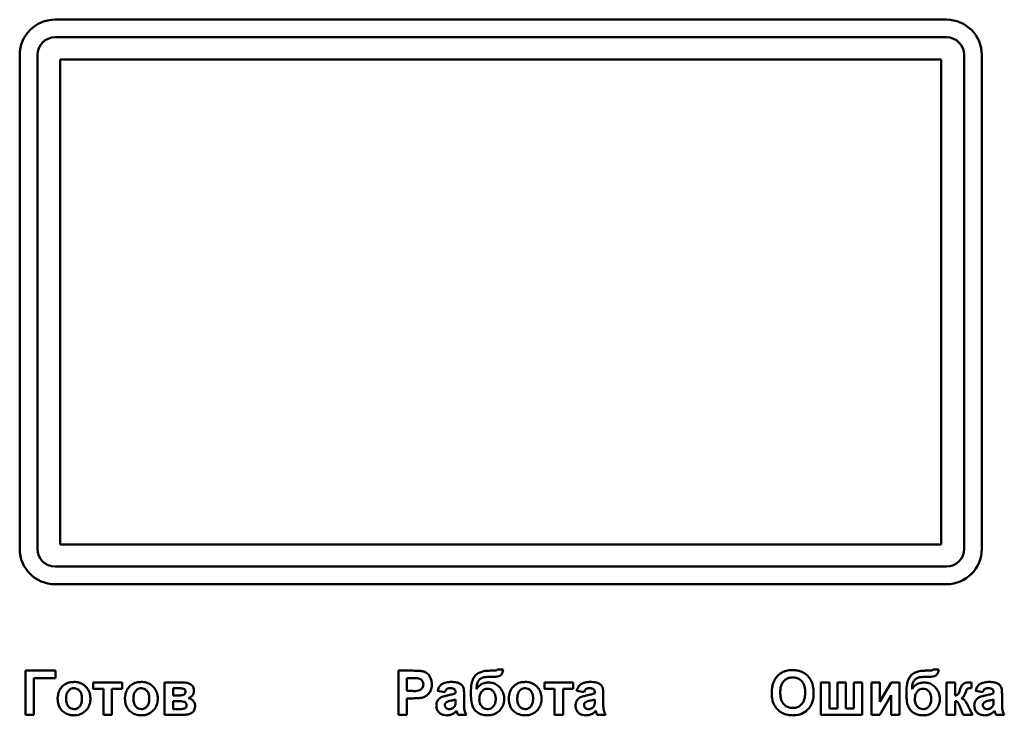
# Model space of a CAD drawing. Header units: millimetres. Extents: x 0 to 420, y 0 to 297.
# Tile 9 of 16: x 91 to 119, y 182 to 202. Entities that reach past the tile are written whole.
import ezdxf

# ---------------------------------------------------------------- set-up
doc = ezdxf.new("R2010")
doc.units = ezdxf.units.MM

msp = doc.modelspace()

# ---------------------------------------------------------------- linework, layer by layer
at = {"color": 7, "linetype": 'Continuous', "lineweight": 50}
for p, q in [((117.564, 201.942), (92.314, 201.942)), ((92.314, 201.442), (117.564, 201.442)), ((91.314, 200.942), (91.314, 186.942)), ((91.814, 186.942), (91.814, 200.942)), ((92.464, 200.817), (92.464, 187.067)), ((117.414, 200.817), (92.464, 200.817)), ((117.414, 187.067), (117.414, 200.817)), ((118.064, 200.942), (118.064, 186.942)), ((118.564, 186.942), (118.564, 200.942)), ((92.464, 187.067), (117.414, 187.067)), ((117.564, 186.442), (92.314, 186.442)), ((92.314, 185.942), (117.564, 185.942)), ((105.005, 183.524), (104.845, 183.524)), ((117.342, 183.524), (117.182, 183.524)), ((91.474, 183.492), (91.474, 182.242)), ((92.323, 183.492), (91.474, 183.492)), ((91.714, 183.283), (92.323, 183.283)), ((91.714, 182.242), (91.714, 183.283)), ((92.323, 183.283), (92.323, 183.492)), ((102.041, 183.492), (102.041, 182.242)), ((102.441, 183.492), (102.041, 183.492)), ((102.281, 182.915), (102.281, 183.283)), ((102.281, 183.283), (102.408, 183.283)), ((104.616, 183.315), (104.648, 183.315)), ((104.775, 183.492), (104.65, 183.492)), ((116.953, 183.315), (116.985, 183.315)), ((117.112, 183.492), (116.987, 183.492)), ((93.397, 183.155), (93.397, 182.979)), ((94.214, 183.155), (93.397, 183.155)), ((93.397, 182.979), (93.686, 182.979)), ((93.686, 182.979), (93.686, 182.242)), ((93.926, 182.242), (93.926, 182.979)), ((93.926, 182.979), (94.214, 182.979)), ((94.214, 182.979), (94.214, 183.155)), ((95.933, 183.155), (95.416, 183.155)), ((95.416, 183.155), (95.416, 182.242)), ((95.657, 182.786), (95.657, 182.995)), ((95.657, 182.995), (95.806, 182.995)), ((106.175, 183.155), (106.175, 182.979)), ((106.993, 183.155), (106.175, 183.155)), ((106.175, 182.979), (106.464, 182.979)), ((106.464, 182.979), (106.464, 182.242)), ((106.704, 182.979), (106.993, 182.979)), ((106.704, 182.242), (106.704, 182.979)), ((106.993, 182.979), (106.993, 183.155)), ((114.249, 183.155), (114.009, 183.155)), ((114.009, 183.155), (114.009, 182.242)), ((114.249, 182.418), (114.249, 183.155)), ((114.714, 183.155), (114.474, 183.155)), ((114.474, 183.155), (114.474, 182.418)), ((114.714, 182.418), (114.714, 183.155)), ((114.938, 183.155), (114.938, 182.418)), ((115.179, 183.155), (114.938, 183.155)), ((115.179, 182.242), (115.179, 183.155)), ((115.435, 183.155), (115.435, 182.242)), ((115.676, 183.155), (115.435, 183.155)), ((115.996, 183.155), (115.676, 182.604)), ((115.676, 182.604), (115.676, 183.155)), ((116.236, 183.155), (115.996, 183.155)), ((116.236, 182.242), (116.236, 183.155)), ((117.807, 183.155), (117.567, 183.155)), ((117.567, 183.155), (117.567, 182.242)), ((117.807, 182.786), (117.807, 183.155)), ((118.273, 182.995), (118.272, 183.151)), ((95.806, 182.786), (95.657, 182.786)), ((102.425, 182.915), (102.281, 182.915)), ((102.281, 182.706), (102.446, 182.706)), ((102.281, 182.242), (102.281, 182.706)), ((103.146, 182.915), (103.355, 182.883)), ((103.659, 182.873), (103.659, 182.85)), ((103.659, 182.674), (103.659, 182.629)), ((103.9, 182.54), (103.9, 182.821)), ((107.089, 182.915), (107.297, 182.883)), ((107.602, 182.873), (107.602, 182.85)), ((107.602, 182.674), (107.602, 182.629)), ((107.842, 182.54), (107.842, 182.821)), ((115.676, 182.242), (115.996, 182.793)), ((115.996, 182.793), (115.996, 182.242)), ((118.384, 182.915), (118.592, 182.883)), ((118.897, 182.873), (118.897, 182.85)), ((118.897, 182.674), (118.897, 182.629)), ((119.137, 182.54), (119.137, 182.821)), ((95.657, 182.402), (95.657, 182.626)), ((95.657, 182.626), (95.779, 182.626)), ((95.846, 182.402), (95.657, 182.402)), ((114.474, 182.418), (114.249, 182.418)), ((114.938, 182.418), (114.714, 182.418)), ((117.807, 182.242), (117.807, 182.626)), ((117.932, 182.502), (118.036, 182.242)), ((118.304, 182.242), (118.176, 182.489)), ((91.474, 182.242), (91.714, 182.242)), ((93.686, 182.242), (93.926, 182.242)), ((95.416, 182.242), (95.979, 182.242)), ((102.041, 182.242), (102.281, 182.242)), ((103.723, 182.242), (103.964, 182.242)), ((106.464, 182.242), (106.704, 182.242)), ((107.666, 182.242), (107.906, 182.242)), ((114.009, 182.242), (115.179, 182.242)), ((115.435, 182.242), (115.676, 182.242)), ((115.996, 182.242), (116.236, 182.242)), ((117.567, 182.242), (117.807, 182.242)), ((118.036, 182.242), (118.304, 182.242)), ((118.961, 182.242), (119.201, 182.242))]:
    msp.add_line(p, q, dxfattribs=at)
for centre, radius, start, end in [((92.314, 200.942), 1, 90, 180), ((117.564, 200.942), 1, 0, 90), ((92.314, 200.942), 0.5, 90, 180), ((117.564, 200.942), 0.5, 0, 90), ((92.314, 186.942), 1, 180, 270), ((92.314, 186.942), 0.5, 180, 270), ((117.564, 186.942), 1, 270, 0), ((117.564, 186.942), 0.5, 270, 0)]:
    msp.add_arc(centre, radius, start, end, dxfattribs=at)
for points, knots in [([(104.696, 183.314), (104.729, 183.315), (104.792, 183.316), (104.871, 183.328), (104.931, 183.35), (104.969, 183.391), (104.996, 183.451), (105.002, 183.498), (105.005, 183.524)], [0, 0, 0, 0, 0.232346, 0.439821, 0.553715, 0.669896, 0.820988, 1, 1, 1, 1]), ([(104.845, 183.524), (104.84, 183.517), (104.831, 183.504), (104.805, 183.493), (104.786, 183.492), (104.775, 183.492)], [0, 0, 0, 0, 0.291708, 0.588179, 1, 1, 1, 1]), ([(113.206, 183.508), (113.172, 183.506), (113.111, 183.504), (113.022, 183.488), (112.969, 183.468), (112.942, 183.458)], [0, 0, 0, 0, 0.371392, 0.682855, 1, 1, 1, 1]), ([(113.801, 182.865), (113.8, 182.898), (113.797, 182.999), (113.762, 183.159), (113.664, 183.325), (113.521, 183.442), (113.36, 183.5), (113.253, 183.505), (113.206, 183.508)], [0, 0, 0, 0, 0.101299, 0.305586, 0.491044, 0.676784, 0.856818, 1, 1, 1, 1]), ([(117.032, 183.314), (117.066, 183.315), (117.129, 183.316), (117.208, 183.328), (117.268, 183.35), (117.306, 183.391), (117.333, 183.451), (117.339, 183.498), (117.342, 183.524)], [0, 0, 0, 0, 0.232346, 0.439821, 0.553715, 0.669896, 0.820988, 1, 1, 1, 1]), ([(117.182, 183.524), (117.177, 183.517), (117.168, 183.504), (117.142, 183.493), (117.123, 183.492), (117.112, 183.492)], [0, 0, 0, 0, 0.291708, 0.588179, 1, 1, 1, 1]), ([(102.408, 183.283), (102.425, 183.283), (102.458, 183.283), (102.522, 183.282), (102.568, 183.277), (102.598, 183.274)], [0, 0, 0, 0, 0.263002, 0.52604, 1, 1, 1, 1]), ([(102.737, 183.472), (102.704, 183.478), (102.638, 183.488), (102.539, 183.491), (102.473, 183.491), (102.441, 183.492)], [0, 0, 0, 0, 0.33792, 0.66872, 1, 1, 1, 1]), ([(102.598, 183.274), (102.621, 183.268), (102.666, 183.255), (102.717, 183.208), (102.743, 183.152), (102.745, 183.116), (102.746, 183.1)], [0, 0, 0, 0, 0.28064, 0.564382, 0.806921, 1, 1, 1, 1]), ([(102.986, 183.104), (102.985, 183.137), (102.981, 183.212), (102.941, 183.323), (102.863, 183.413), (102.788, 183.458), (102.745, 183.47), (102.737, 183.472)], [0, 0, 0, 0, 0.209511, 0.469071, 0.720116, 0.946558, 1, 1, 1, 1]), ([(104.65, 183.492), (104.617, 183.491), (104.516, 183.488), (104.375, 183.462), (104.243, 183.387), (104.155, 183.273), (104.1, 183.099), (104.095, 182.961), (104.092, 182.881)], [0, 0, 0, 0, 0.104024, 0.313787, 0.441069, 0.569088, 0.751395, 1, 1, 1, 1]), ([(104.252, 182.969), (104.254, 183.002), (104.256, 183.069), (104.277, 183.162), (104.326, 183.235), (104.398, 183.288), (104.499, 183.312), (104.575, 183.314), (104.616, 183.315)], [0, 0, 0, 0, 0.170833, 0.342689, 0.477544, 0.612291, 0.788474, 1, 1, 1, 1]), ([(104.648, 183.315), (104.652, 183.315), (104.66, 183.315), (104.676, 183.315), (104.688, 183.315), (104.696, 183.314)], [0, 0, 0, 0, 0.250004, 0.500009, 1, 1, 1, 1]), ([(112.942, 183.458), (112.913, 183.443), (112.831, 183.401), (112.736, 183.302), (112.69, 183.213), (112.67, 183.177)], [0, 0, 0, 0, 0.251318, 0.689493, 1, 1, 1, 1]), ([(112.855, 182.867), (112.856, 182.901), (112.858, 182.985), (112.888, 183.104), (112.959, 183.208), (113.049, 183.272), (113.137, 183.297), (113.191, 183.299), (113.209, 183.299)], [0, 0, 0, 0, 0.158617, 0.400864, 0.573059, 0.745486, 0.912985, 1, 1, 1, 1]), ([(113.209, 183.299), (113.242, 183.297), (113.31, 183.293), (113.406, 183.251), (113.484, 183.179), (113.543, 183.063), (113.559, 182.956), (113.56, 182.885), (113.56, 182.871)], [0, 0, 0, 0, 0.160292, 0.321922, 0.490761, 0.657569, 0.933883, 1, 1, 1, 1]), ([(116.987, 183.492), (116.953, 183.491), (116.853, 183.488), (116.711, 183.462), (116.579, 183.387), (116.492, 183.273), (116.437, 183.099), (116.432, 182.961), (116.429, 182.881)], [0, 0, 0, 0, 0.104024, 0.313787, 0.441069, 0.569088, 0.751395, 1, 1, 1, 1]), ([(116.589, 182.969), (116.59, 183.002), (116.593, 183.069), (116.614, 183.162), (116.663, 183.235), (116.735, 183.288), (116.836, 183.312), (116.912, 183.314), (116.953, 183.315)], [0, 0, 0, 0, 0.170833, 0.342689, 0.477544, 0.612291, 0.788474, 1, 1, 1, 1]), ([(116.985, 183.315), (116.989, 183.315), (116.997, 183.315), (117.012, 183.315), (117.024, 183.315), (117.032, 183.314)], [0, 0, 0, 0, 0.250004, 0.500009, 1, 1, 1, 1]), ([(92.852, 183.171), (92.818, 183.169), (92.732, 183.165), (92.598, 183.116), (92.482, 183.014), (92.406, 182.874), (92.394, 182.77), (92.388, 182.711)], [0, 0, 0, 0, 0.137718, 0.355391, 0.573064, 0.757844, 1, 1, 1, 1]), ([(92.628, 182.698), (92.629, 182.732), (92.632, 182.799), (92.665, 182.889), (92.722, 182.953), (92.786, 182.99), (92.832, 182.993), (92.853, 182.995)], [0, 0, 0, 0, 0.241133, 0.484628, 0.668592, 0.85335, 1, 1, 1, 1]), ([(93.317, 182.701), (93.315, 182.734), (93.311, 182.819), (93.264, 182.949), (93.165, 183.069), (93.034, 183.148), (92.923, 183.17), (92.864, 183.171), (92.852, 183.171)], [0, 0, 0, 0, 0.135663, 0.343038, 0.548582, 0.75807, 0.951088, 1, 1, 1, 1]), ([(92.853, 182.995), (92.881, 182.992), (92.937, 182.986), (93.002, 182.936), (93.051, 182.866), (93.074, 182.785), (93.076, 182.726), (93.077, 182.7)], [0, 0, 0, 0, 0.1997136, 0.401263, 0.571167, 0.8134213, 1, 1, 1, 1]), ([(94.759, 183.171), (94.725, 183.169), (94.639, 183.165), (94.505, 183.116), (94.389, 183.014), (94.313, 182.874), (94.301, 182.77), (94.295, 182.711)], [0, 0, 0, 0, 0.137718, 0.355391, 0.573064, 0.757844, 1, 1, 1, 1]), ([(94.535, 182.698), (94.536, 182.732), (94.539, 182.799), (94.572, 182.889), (94.629, 182.953), (94.693, 182.99), (94.739, 182.993), (94.76, 182.995)], [0, 0, 0, 0, 0.241133, 0.484628, 0.668592, 0.85335, 1, 1, 1, 1]), ([(95.224, 182.701), (95.223, 182.734), (95.219, 182.819), (95.171, 182.949), (95.073, 183.069), (94.941, 183.148), (94.83, 183.17), (94.771, 183.171), (94.759, 183.171)], [0, 0, 0, 0, 0.135663, 0.343038, 0.548582, 0.75807, 0.951088, 1, 1, 1, 1]), ([(94.76, 182.995), (94.788, 182.992), (94.844, 182.986), (94.909, 182.936), (94.958, 182.866), (94.981, 182.785), (94.983, 182.726), (94.984, 182.7)], [0, 0, 0, 0, 0.199714, 0.401263, 0.571167, 0.813421, 1, 1, 1, 1]), ([(95.806, 182.995), (95.839, 182.994), (95.887, 182.993), (95.945, 182.981), (95.977, 182.967), (95.997, 182.946), (96.008, 182.922), (96.009, 182.904), (96.009, 182.896)], [0, 0, 0, 0, 0.39324, 0.559078, 0.696821, 0.797454, 0.898342, 1, 1, 1, 1]), ([(96.25, 182.919), (96.247, 182.953), (96.243, 183.009), (96.2, 183.075), (96.141, 183.12), (96.049, 183.15), (95.975, 183.153), (95.933, 183.155)], [0, 0, 0, 0, 0.2256636, 0.3665593, 0.5074882, 0.7173232, 1, 1, 1, 1]), ([(102.746, 183.1), (102.743, 183.076), (102.739, 183.034), (102.707, 182.982), (102.663, 182.945), (102.569, 182.912), (102.487, 182.913), (102.425, 182.915)], [0, 0, 0, 0, 0.167225, 0.297556, 0.427975, 0.564411, 1, 1, 1, 1]), ([(102.707, 182.724), (102.74, 182.735), (102.804, 182.756), (102.891, 182.822), (102.957, 182.918), (102.984, 183.02), (102.986, 183.082), (102.986, 183.104)], [0, 0, 0, 0, 0.197698, 0.395619, 0.635391, 0.870206, 1, 1, 1, 1]), ([(103.529, 183.171), (103.495, 183.17), (103.414, 183.167), (103.302, 183.138), (103.211, 183.061), (103.167, 182.984), (103.151, 182.931), (103.146, 182.915)], [0, 0, 0, 0, 0.199112, 0.484676, 0.670105, 0.89787, 1, 1, 1, 1]), ([(103.355, 182.883), (103.362, 182.902), (103.374, 182.934), (103.406, 182.97), (103.449, 182.992), (103.483, 182.994), (103.505, 182.995)], [0, 0, 0, 0, 0.305481, 0.497369, 0.690436, 1, 1, 1, 1]), ([(103.505, 182.995), (103.539, 182.994), (103.583, 182.993), (103.629, 182.967), (103.647, 182.943), (103.658, 182.91), (103.659, 182.886), (103.659, 182.873)], [0, 0, 0, 0, 0.440912, 0.55994, 0.679608, 0.835696, 1, 1, 1, 1]), ([(103.9, 182.821), (103.899, 182.854), (103.897, 182.921), (103.886, 183.012), (103.839, 183.085), (103.772, 183.132), (103.666, 183.168), (103.583, 183.17), (103.529, 183.171)], [0, 0, 0, 0, 0.166246, 0.33334, 0.447204, 0.586985, 0.732154, 1, 1, 1, 1]), ([(104.599, 183.155), (104.566, 183.153), (104.489, 183.15), (104.376, 183.108), (104.295, 183.037), (104.262, 182.985), (104.252, 182.969)], [0, 0, 0, 0, 0.242715, 0.554839, 0.860812, 1, 1, 1, 1]), ([(104.332, 182.691), (104.334, 182.724), (104.338, 182.792), (104.38, 182.885), (104.444, 182.947), (104.51, 182.975), (104.548, 182.978), (104.564, 182.979)], [0, 0, 0, 0, 0.2446409, 0.4916566, 0.7209487, 0.8855354, 1, 1, 1, 1]), ([(104.564, 182.979), (104.591, 182.976), (104.647, 182.97), (104.719, 182.918), (104.774, 182.84), (104.795, 182.758), (104.797, 182.706), (104.797, 182.69)], [0, 0, 0, 0, 0.199338, 0.400664, 0.61964, 0.881803, 1, 1, 1, 1]), ([(105.037, 182.692), (105.036, 182.725), (105.031, 182.809), (104.979, 182.937), (104.885, 183.051), (104.765, 183.131), (104.665, 183.153), (104.61, 183.155), (104.599, 183.155)], [0, 0, 0, 0, 0.1423, 0.354009, 0.573292, 0.764241, 0.955763, 1, 1, 1, 1]), ([(105.63, 183.171), (105.596, 183.169), (105.51, 183.165), (105.376, 183.116), (105.26, 183.014), (105.184, 182.874), (105.172, 182.77), (105.166, 182.711)], [0, 0, 0, 0, 0.1377182, 0.3553914, 0.5730641, 0.7578444, 1, 1, 1, 1]), ([(105.406, 182.698), (105.407, 182.732), (105.41, 182.799), (105.443, 182.889), (105.5, 182.953), (105.564, 182.99), (105.61, 182.993), (105.631, 182.995)], [0, 0, 0, 0, 0.241133, 0.484628, 0.668592, 0.85335, 1, 1, 1, 1]), ([(106.095, 182.701), (106.094, 182.734), (106.09, 182.819), (106.042, 182.949), (105.944, 183.069), (105.812, 183.148), (105.701, 183.17), (105.642, 183.171), (105.63, 183.171)], [0, 0, 0, 0, 0.135663, 0.343038, 0.548582, 0.75807, 0.951088, 1, 1, 1, 1]), ([(105.631, 182.995), (105.659, 182.992), (105.715, 182.986), (105.78, 182.936), (105.829, 182.866), (105.852, 182.785), (105.854, 182.726), (105.855, 182.7)], [0, 0, 0, 0, 0.1997136, 0.401263, 0.571167, 0.8134213, 1, 1, 1, 1]), ([(107.471, 183.171), (107.438, 183.17), (107.357, 183.167), (107.244, 183.138), (107.153, 183.061), (107.11, 182.984), (107.094, 182.931), (107.089, 182.915)], [0, 0, 0, 0, 0.199112, 0.484676, 0.670105, 0.89787, 1, 1, 1, 1]), ([(107.297, 182.883), (107.305, 182.902), (107.317, 182.934), (107.348, 182.97), (107.391, 182.992), (107.426, 182.994), (107.447, 182.995)], [0, 0, 0, 0, 0.305481, 0.497369, 0.690436, 1, 1, 1, 1]), ([(107.447, 182.995), (107.481, 182.994), (107.525, 182.993), (107.571, 182.967), (107.59, 182.943), (107.6, 182.91), (107.601, 182.886), (107.602, 182.873)], [0, 0, 0, 0, 0.440912, 0.55994, 0.679608, 0.835696, 1, 1, 1, 1]), ([(107.842, 182.821), (107.841, 182.854), (107.84, 182.921), (107.828, 183.012), (107.781, 183.085), (107.715, 183.132), (107.608, 183.168), (107.525, 183.17), (107.471, 183.171)], [0, 0, 0, 0, 0.166246, 0.33334, 0.447204, 0.586985, 0.732154, 1, 1, 1, 1]), ([(112.67, 183.177), (112.659, 183.145), (112.634, 183.079), (112.618, 182.971), (112.616, 182.897), (112.615, 182.859)], [0, 0, 0, 0, 0.3086966, 0.6516314, 1, 1, 1, 1]), ([(116.936, 183.155), (116.903, 183.153), (116.826, 183.15), (116.712, 183.108), (116.632, 183.037), (116.599, 182.985), (116.589, 182.969)], [0, 0, 0, 0, 0.242715, 0.554839, 0.860812, 1, 1, 1, 1]), ([(116.669, 182.691), (116.671, 182.724), (116.675, 182.792), (116.717, 182.885), (116.781, 182.947), (116.846, 182.975), (116.885, 182.978), (116.9, 182.979)], [0, 0, 0, 0, 0.244641, 0.491657, 0.720949, 0.885535, 1, 1, 1, 1]), ([(116.9, 182.979), (116.928, 182.976), (116.984, 182.97), (117.056, 182.918), (117.111, 182.84), (117.132, 182.758), (117.133, 182.706), (117.134, 182.69)], [0, 0, 0, 0, 0.199338, 0.400664, 0.61964, 0.881803, 1, 1, 1, 1]), ([(117.374, 182.692), (117.372, 182.725), (117.368, 182.809), (117.315, 182.937), (117.222, 183.051), (117.102, 183.131), (117.002, 183.153), (116.946, 183.155), (116.936, 183.155)], [0, 0, 0, 0, 0.1423, 0.354009, 0.573292, 0.764241, 0.955763, 1, 1, 1, 1]), ([(117.946, 182.95), (117.934, 182.919), (117.918, 182.874), (117.892, 182.822), (117.861, 182.799), (117.832, 182.79), (117.813, 182.787), (117.807, 182.786)], [0, 0, 0, 0, 0.432635, 0.616007, 0.747523, 0.923299, 1, 1, 1, 1]), ([(118.043, 183.118), (118.03, 183.107), (118.005, 183.083), (117.973, 183.025), (117.956, 182.979), (117.946, 182.95)], [0, 0, 0, 0, 0.2569865, 0.5281816, 1, 1, 1, 1]), ([(118.181, 183.155), (118.164, 183.154), (118.134, 183.153), (118.086, 183.143), (118.059, 183.127), (118.043, 183.118)], [0, 0, 0, 0, 0.345727, 0.621036, 1, 1, 1, 1]), ([(118.1, 182.865), (118.105, 182.881), (118.115, 182.908), (118.131, 182.945), (118.144, 182.967), (118.154, 182.975), (118.155, 182.977)], [0, 0, 0, 0, 0.396996, 0.692239, 0.950594, 1, 1, 1, 1]), ([(118.155, 182.977), (118.163, 182.98), (118.185, 182.991), (118.225, 182.994), (118.257, 182.994), (118.273, 182.995)], [0, 0, 0, 0, 0.210676, 0.601608, 1, 1, 1, 1]), ([(118.272, 183.151), (118.263, 183.151), (118.247, 183.152), (118.216, 183.154), (118.194, 183.155), (118.181, 183.155)], [0, 0, 0, 0, 0.273959, 0.547919, 1, 1, 1, 1]), ([(118.766, 183.171), (118.733, 183.17), (118.652, 183.167), (118.539, 183.138), (118.448, 183.061), (118.405, 182.984), (118.389, 182.931), (118.384, 182.915)], [0, 0, 0, 0, 0.199112, 0.484676, 0.670105, 0.89787, 1, 1, 1, 1]), ([(118.592, 182.883), (118.6, 182.902), (118.612, 182.934), (118.643, 182.97), (118.686, 182.992), (118.721, 182.994), (118.742, 182.995)], [0, 0, 0, 0, 0.305481, 0.497369, 0.690436, 1, 1, 1, 1]), ([(118.742, 182.995), (118.776, 182.994), (118.82, 182.993), (118.866, 182.967), (118.885, 182.943), (118.895, 182.91), (118.896, 182.886), (118.897, 182.873)], [0, 0, 0, 0, 0.440912, 0.55994, 0.679608, 0.835696, 1, 1, 1, 1]), ([(119.137, 182.821), (119.136, 182.854), (119.135, 182.921), (119.123, 183.012), (119.076, 183.085), (119.01, 183.132), (118.904, 183.168), (118.82, 183.17), (118.766, 183.171)], [0, 0, 0, 0, 0.166246, 0.33334, 0.447204, 0.586985, 0.732154, 1, 1, 1, 1]), ([(92.388, 182.711), (92.389, 182.678), (92.392, 182.585), (92.432, 182.451), (92.524, 182.335), (92.649, 182.259), (92.764, 182.228), (92.838, 182.226), (92.853, 182.225)], [0, 0, 0, 0, 0.132278, 0.369199, 0.538292, 0.707501, 0.939211, 1, 1, 1, 1]), ([(92.853, 182.402), (92.825, 182.405), (92.769, 182.411), (92.704, 182.46), (92.654, 182.53), (92.631, 182.613), (92.629, 182.673), (92.628, 182.698)], [0, 0, 0, 0, 0.1976124, 0.3972447, 0.5666137, 0.8160317, 1, 1, 1, 1]), ([(92.853, 182.225), (92.887, 182.227), (92.97, 182.231), (93.097, 182.28), (93.214, 182.379), (93.293, 182.511), (93.316, 182.625), (93.317, 182.688), (93.317, 182.701)], [0, 0, 0, 0, 0.135378, 0.336455, 0.538943, 0.745329, 0.947179, 1, 1, 1, 1]), ([(93.077, 182.7), (93.075, 182.667), (93.073, 182.599), (93.041, 182.51), (92.985, 182.444), (92.92, 182.407), (92.874, 182.403), (92.853, 182.402)], [0, 0, 0, 0, 0.240516, 0.483531, 0.66681, 0.850952, 1, 1, 1, 1]), ([(94.295, 182.711), (94.296, 182.678), (94.299, 182.585), (94.339, 182.451), (94.431, 182.335), (94.556, 182.259), (94.671, 182.228), (94.745, 182.226), (94.76, 182.225)], [0, 0, 0, 0, 0.132278, 0.369199, 0.538292, 0.707501, 0.939211, 1, 1, 1, 1]), ([(94.76, 182.402), (94.732, 182.405), (94.676, 182.411), (94.611, 182.46), (94.561, 182.53), (94.538, 182.613), (94.536, 182.673), (94.535, 182.698)], [0, 0, 0, 0, 0.197612, 0.397245, 0.566614, 0.816032, 1, 1, 1, 1]), ([(94.76, 182.225), (94.794, 182.227), (94.877, 182.231), (95.004, 182.28), (95.121, 182.379), (95.2, 182.511), (95.223, 182.625), (95.224, 182.688), (95.224, 182.701)], [0, 0, 0, 0, 0.135378, 0.3364549, 0.5389429, 0.7453294, 0.9471787, 1, 1, 1, 1]), ([(94.984, 182.7), (94.982, 182.667), (94.98, 182.599), (94.948, 182.51), (94.892, 182.444), (94.827, 182.407), (94.781, 182.403), (94.76, 182.402)], [0, 0, 0, 0, 0.240516, 0.483531, 0.66681, 0.850952, 1, 1, 1, 1]), ([(96.009, 182.896), (96.008, 182.884), (96.007, 182.862), (95.991, 182.834), (95.964, 182.812), (95.903, 182.789), (95.847, 182.787), (95.806, 182.786)], [0, 0, 0, 0, 0.14005, 0.249383, 0.358655, 0.529628, 1, 1, 1, 1]), ([(96.097, 182.712), (96.124, 182.724), (96.175, 182.746), (96.226, 182.809), (96.248, 182.869), (96.249, 182.906), (96.25, 182.919)], [0, 0, 0, 0, 0.322025, 0.590196, 0.859352, 1, 1, 1, 1]), ([(96.282, 182.484), (96.278, 182.516), (96.271, 182.574), (96.224, 182.646), (96.165, 182.691), (96.119, 182.706), (96.097, 182.712)], [0, 0, 0, 0, 0.305046, 0.544674, 0.785478, 1, 1, 1, 1]), ([(102.446, 182.706), (102.479, 182.707), (102.539, 182.707), (102.627, 182.712), (102.681, 182.72), (102.707, 182.724)], [0, 0, 0, 0, 0.380489, 0.689463, 1, 1, 1, 1]), ([(103.434, 182.79), (103.401, 182.783), (103.331, 182.767), (103.236, 182.733), (103.165, 182.67), (103.126, 182.597), (103.116, 182.537), (103.115, 182.504), (103.114, 182.499)], [0, 0, 0, 0, 0.209674, 0.45611, 0.62433, 0.792297, 0.968452, 1, 1, 1, 1]), ([(103.399, 182.6), (103.418, 182.608), (103.46, 182.627), (103.55, 182.644), (103.616, 182.662), (103.659, 182.674)], [0, 0, 0, 0, 0.234051, 0.508172, 1, 1, 1, 1]), ([(103.659, 182.85), (103.628, 182.84), (103.575, 182.821), (103.499, 182.804), (103.456, 182.795), (103.434, 182.79)], [0, 0, 0, 0, 0.429681, 0.71467, 1, 1, 1, 1]), ([(104.092, 182.881), (104.092, 182.847), (104.094, 182.74), (104.104, 182.586), (104.158, 182.425), (104.25, 182.32), (104.371, 182.252), (104.477, 182.227), (104.541, 182.226), (104.558, 182.225)], [0, 0, 0, 0, 0.108438, 0.349197, 0.500393, 0.652655, 0.789788, 0.946106, 1, 1, 1, 1]), ([(104.561, 182.402), (104.533, 182.405), (104.478, 182.411), (104.412, 182.459), (104.364, 182.524), (104.336, 182.602), (104.334, 182.661), (104.332, 182.691)], [0, 0, 0, 0, 0.199565, 0.400322, 0.576132, 0.780174, 1, 1, 1, 1]), ([(104.558, 182.225), (104.591, 182.227), (104.678, 182.231), (104.811, 182.277), (104.931, 182.38), (105.014, 182.512), (105.036, 182.624), (105.037, 182.684), (105.037, 182.692)], [0, 0, 0, 0, 0.1343778, 0.3494962, 0.553521, 0.7581713, 0.9671766, 1, 1, 1, 1]), ([(104.797, 182.69), (104.795, 182.656), (104.791, 182.588), (104.751, 182.501), (104.693, 182.44), (104.628, 182.407), (104.583, 182.403), (104.561, 182.402)], [0, 0, 0, 0, 0.242101, 0.486689, 0.67857, 0.840063, 1, 1, 1, 1]), ([(105.166, 182.711), (105.167, 182.678), (105.17, 182.585), (105.211, 182.451), (105.302, 182.335), (105.427, 182.259), (105.542, 182.228), (105.616, 182.226), (105.631, 182.225)], [0, 0, 0, 0, 0.132278, 0.369199, 0.538292, 0.707501, 0.939211, 1, 1, 1, 1]), ([(105.631, 182.402), (105.603, 182.405), (105.548, 182.411), (105.482, 182.46), (105.432, 182.53), (105.409, 182.613), (105.407, 182.673), (105.406, 182.698)], [0, 0, 0, 0, 0.197612, 0.397245, 0.566614, 0.816032, 1, 1, 1, 1]), ([(105.631, 182.225), (105.665, 182.227), (105.748, 182.231), (105.875, 182.28), (105.992, 182.379), (106.071, 182.511), (106.094, 182.625), (106.095, 182.688), (106.095, 182.701)], [0, 0, 0, 0, 0.135378, 0.336455, 0.538943, 0.745329, 0.947179, 1, 1, 1, 1]), ([(105.855, 182.7), (105.853, 182.667), (105.851, 182.599), (105.819, 182.51), (105.763, 182.444), (105.698, 182.407), (105.652, 182.403), (105.631, 182.402)], [0, 0, 0, 0, 0.2405158, 0.4835313, 0.6668104, 0.8509523, 1, 1, 1, 1]), ([(107.376, 182.79), (107.344, 182.783), (107.273, 182.767), (107.178, 182.733), (107.107, 182.67), (107.068, 182.597), (107.058, 182.537), (107.057, 182.504), (107.057, 182.499)], [0, 0, 0, 0, 0.209674, 0.45611, 0.62433, 0.792297, 0.968452, 1, 1, 1, 1]), ([(107.341, 182.6), (107.361, 182.608), (107.403, 182.627), (107.492, 182.644), (107.559, 182.662), (107.602, 182.674)], [0, 0, 0, 0, 0.234051, 0.508172, 1, 1, 1, 1]), ([(107.602, 182.85), (107.57, 182.84), (107.517, 182.821), (107.441, 182.804), (107.398, 182.795), (107.376, 182.79)], [0, 0, 0, 0, 0.429681, 0.71467, 1, 1, 1, 1]), ([(112.615, 182.859), (112.616, 182.826), (112.618, 182.725), (112.655, 182.566), (112.754, 182.402), (112.897, 182.288), (113.057, 182.232), (113.162, 182.228), (113.209, 182.225)], [0, 0, 0, 0, 0.102074, 0.307977, 0.492555, 0.677222, 0.856714, 1, 1, 1, 1]), ([(113.209, 182.434), (113.175, 182.436), (113.108, 182.441), (113.012, 182.486), (112.932, 182.561), (112.869, 182.684), (112.856, 182.792), (112.855, 182.86), (112.855, 182.867)], [0, 0, 0, 0, 0.15971, 0.320429, 0.491074, 0.67705, 0.96629, 1, 1, 1, 1]), ([(113.56, 182.871), (113.559, 182.837), (113.556, 182.744), (113.521, 182.613), (113.435, 182.508), (113.34, 182.45), (113.26, 182.435), (113.217, 182.434), (113.209, 182.434)], [0, 0, 0, 0, 0.15859, 0.447239, 0.620381, 0.793575, 0.961295, 1, 1, 1, 1]), ([(113.209, 182.225), (113.243, 182.227), (113.344, 182.23), (113.506, 182.279), (113.66, 182.401), (113.767, 182.578), (113.798, 182.74), (113.8, 182.842), (113.801, 182.865)], [0, 0, 0, 0, 0.101986, 0.308793, 0.506227, 0.687491, 0.931082, 1, 1, 1, 1]), ([(116.429, 182.881), (116.429, 182.847), (116.43, 182.74), (116.441, 182.586), (116.495, 182.425), (116.587, 182.32), (116.707, 182.252), (116.813, 182.227), (116.878, 182.226), (116.894, 182.225)], [0, 0, 0, 0, 0.1084378, 0.3491966, 0.5003929, 0.652655, 0.7897876, 0.9461055, 1, 1, 1, 1]), ([(116.898, 182.402), (116.87, 182.405), (116.815, 182.411), (116.749, 182.459), (116.701, 182.524), (116.673, 182.602), (116.67, 182.661), (116.669, 182.691)], [0, 0, 0, 0, 0.199565, 0.400322, 0.576132, 0.780174, 1, 1, 1, 1]), ([(116.894, 182.225), (116.928, 182.227), (117.015, 182.231), (117.148, 182.277), (117.268, 182.38), (117.351, 182.512), (117.373, 182.624), (117.374, 182.684), (117.374, 182.692)], [0, 0, 0, 0, 0.134378, 0.349496, 0.553521, 0.758171, 0.967177, 1, 1, 1, 1]), ([(117.134, 182.69), (117.132, 182.656), (117.128, 182.588), (117.088, 182.501), (117.03, 182.44), (116.965, 182.407), (116.92, 182.403), (116.898, 182.402)], [0, 0, 0, 0, 0.242101, 0.486689, 0.67857, 0.840063, 1, 1, 1, 1]), ([(117.984, 182.71), (117.999, 182.718), (118.034, 182.737), (118.074, 182.793), (118.091, 182.84), (118.1, 182.865)], [0, 0, 0, 0, 0.25365, 0.595085, 1, 1, 1, 1]), ([(118.167, 182.507), (118.152, 182.537), (118.123, 182.597), (118.064, 182.674), (118.008, 182.699), (117.984, 182.71)], [0, 0, 0, 0, 0.356084, 0.714869, 1, 1, 1, 1]), ([(118.671, 182.79), (118.639, 182.783), (118.568, 182.767), (118.473, 182.733), (118.403, 182.67), (118.363, 182.597), (118.353, 182.537), (118.352, 182.504), (118.352, 182.499)], [0, 0, 0, 0, 0.2096737, 0.4561099, 0.6243303, 0.7922966, 0.9684519, 1, 1, 1, 1]), ([(118.636, 182.6), (118.656, 182.608), (118.698, 182.627), (118.787, 182.644), (118.854, 182.662), (118.897, 182.674)], [0, 0, 0, 0, 0.234051, 0.508172, 1, 1, 1, 1]), ([(118.897, 182.85), (118.865, 182.84), (118.812, 182.821), (118.737, 182.804), (118.693, 182.795), (118.671, 182.79)], [0, 0, 0, 0, 0.429681, 0.71467, 1, 1, 1, 1]), ([(95.779, 182.626), (95.813, 182.626), (95.875, 182.624), (95.949, 182.616), (95.998, 182.598), (96.024, 182.577), (96.039, 182.546), (96.041, 182.524), (96.041, 182.512)], [0, 0, 0, 0, 0.311207, 0.583911, 0.68923, 0.795843, 0.891598, 1, 1, 1, 1]), ([(96.041, 182.512), (96.041, 182.499), (96.039, 182.477), (96.024, 182.448), (96, 182.426), (95.939, 182.404), (95.885, 182.403), (95.846, 182.402)], [0, 0, 0, 0, 0.153404, 0.26067, 0.367826, 0.534662, 1, 1, 1, 1]), ([(95.979, 182.242), (96.013, 182.243), (96.08, 182.246), (96.17, 182.277), (96.235, 182.333), (96.273, 182.399), (96.281, 182.453), (96.282, 182.48), (96.282, 182.484)], [0, 0, 0, 0, 0.229637, 0.461568, 0.636531, 0.811819, 0.973329, 1, 1, 1, 1]), ([(103.114, 182.499), (103.117, 182.465), (103.123, 182.402), (103.171, 182.322), (103.237, 182.264), (103.322, 182.23), (103.382, 182.227), (103.413, 182.225)], [0, 0, 0, 0, 0.222319, 0.411804, 0.601009, 0.795937, 1, 1, 1, 1]), ([(103.355, 182.519), (103.356, 182.531), (103.358, 182.555), (103.377, 182.582), (103.393, 182.595), (103.399, 182.6)], [0, 0, 0, 0, 0.370992, 0.746266, 1, 1, 1, 1]), ([(103.48, 182.402), (103.463, 182.403), (103.433, 182.406), (103.395, 182.429), (103.369, 182.459), (103.356, 182.491), (103.355, 182.511), (103.355, 182.519)], [0, 0, 0, 0, 0.263878, 0.473917, 0.683179, 0.866416, 1, 1, 1, 1]), ([(103.597, 182.442), (103.585, 182.435), (103.564, 182.421), (103.525, 182.405), (103.497, 182.403), (103.48, 182.402)], [0, 0, 0, 0, 0.335472, 0.604358, 1, 1, 1, 1]), ([(103.651, 182.518), (103.648, 182.51), (103.642, 182.495), (103.626, 182.468), (103.608, 182.452), (103.597, 182.442)], [0, 0, 0, 0, 0.266084, 0.514485, 1, 1, 1, 1]), ([(103.659, 182.629), (103.659, 182.612), (103.659, 182.585), (103.657, 182.548), (103.653, 182.528), (103.651, 182.518)], [0, 0, 0, 0, 0.447478, 0.722712, 1, 1, 1, 1]), ([(103.964, 182.242), (103.948, 182.271), (103.92, 182.326), (103.9, 182.428), (103.9, 182.498), (103.9, 182.54)], [0, 0, 0, 0, 0.323762, 0.59123, 1, 1, 1, 1]), ([(107.057, 182.499), (107.06, 182.465), (107.065, 182.402), (107.113, 182.322), (107.179, 182.264), (107.264, 182.23), (107.325, 182.227), (107.356, 182.225)], [0, 0, 0, 0, 0.222319, 0.411804, 0.601009, 0.795937, 1, 1, 1, 1]), ([(107.297, 182.519), (107.298, 182.531), (107.301, 182.555), (107.319, 182.582), (107.335, 182.595), (107.341, 182.6)], [0, 0, 0, 0, 0.370992, 0.746266, 1, 1, 1, 1]), ([(107.423, 182.402), (107.406, 182.403), (107.375, 182.406), (107.337, 182.429), (107.312, 182.459), (107.299, 182.491), (107.298, 182.511), (107.297, 182.519)], [0, 0, 0, 0, 0.263878, 0.473917, 0.683179, 0.866416, 1, 1, 1, 1]), ([(107.539, 182.442), (107.527, 182.435), (107.506, 182.421), (107.467, 182.405), (107.439, 182.403), (107.423, 182.402)], [0, 0, 0, 0, 0.335472, 0.604358, 1, 1, 1, 1]), ([(107.593, 182.518), (107.59, 182.51), (107.585, 182.495), (107.568, 182.468), (107.55, 182.452), (107.539, 182.442)], [0, 0, 0, 0, 0.266084, 0.514485, 1, 1, 1, 1]), ([(107.602, 182.629), (107.601, 182.612), (107.601, 182.585), (107.599, 182.548), (107.595, 182.528), (107.593, 182.518)], [0, 0, 0, 0, 0.4474782, 0.7227117, 1, 1, 1, 1]), ([(107.906, 182.242), (107.89, 182.271), (107.862, 182.326), (107.843, 182.428), (107.842, 182.498), (107.842, 182.54)], [0, 0, 0, 0, 0.323762, 0.59123, 1, 1, 1, 1]), ([(117.807, 182.626), (117.824, 182.625), (117.851, 182.623), (117.889, 182.595), (117.91, 182.552), (117.925, 182.518), (117.932, 182.502)], [0, 0, 0, 0, 0.265504, 0.413972, 0.72829, 1, 1, 1, 1]), ([(118.176, 182.489), (118.175, 182.491), (118.174, 182.494), (118.171, 182.499), (118.168, 182.504), (118.167, 182.507)], [0, 0, 0, 0, 0.250043, 0.500094, 1, 1, 1, 1]), ([(118.352, 182.499), (118.355, 182.465), (118.36, 182.402), (118.408, 182.322), (118.474, 182.264), (118.559, 182.23), (118.62, 182.227), (118.651, 182.225)], [0, 0, 0, 0, 0.2223187, 0.4118036, 0.6010088, 0.7959372, 1, 1, 1, 1]), ([(118.592, 182.519), (118.593, 182.531), (118.596, 182.555), (118.614, 182.582), (118.63, 182.595), (118.636, 182.6)], [0, 0, 0, 0, 0.370992, 0.746266, 1, 1, 1, 1]), ([(118.718, 182.402), (118.701, 182.403), (118.67, 182.406), (118.632, 182.429), (118.607, 182.459), (118.594, 182.491), (118.593, 182.511), (118.592, 182.519)], [0, 0, 0, 0, 0.263878, 0.473917, 0.683179, 0.866416, 1, 1, 1, 1]), ([(118.834, 182.442), (118.822, 182.435), (118.801, 182.421), (118.762, 182.405), (118.734, 182.403), (118.718, 182.402)], [0, 0, 0, 0, 0.335472, 0.604358, 1, 1, 1, 1]), ([(118.888, 182.518), (118.885, 182.51), (118.88, 182.495), (118.863, 182.468), (118.846, 182.452), (118.834, 182.442)], [0, 0, 0, 0, 0.2660839, 0.514485, 1, 1, 1, 1]), ([(118.897, 182.629), (118.896, 182.612), (118.896, 182.585), (118.894, 182.548), (118.89, 182.528), (118.888, 182.518)], [0, 0, 0, 0, 0.447478, 0.722712, 1, 1, 1, 1]), ([(119.201, 182.242), (119.186, 182.271), (119.157, 182.326), (119.138, 182.428), (119.137, 182.498), (119.137, 182.54)], [0, 0, 0, 0, 0.323762, 0.59123, 1, 1, 1, 1]), ([(103.413, 182.225), (103.447, 182.228), (103.514, 182.233), (103.611, 182.277), (103.664, 182.324), (103.692, 182.348)], [0, 0, 0, 0, 0.321929, 0.645532, 1, 1, 1, 1]), ([(103.692, 182.348), (103.693, 182.346), (103.695, 182.341), (103.697, 182.331), (103.699, 182.323), (103.701, 182.318)], [0, 0, 0, 0, 0.250122, 0.500258, 1, 1, 1, 1]), ([(103.701, 182.318), (103.703, 182.31), (103.707, 182.293), (103.715, 182.268), (103.72, 182.25), (103.723, 182.242)], [0, 0, 0, 0, 0.312676, 0.656202, 1, 1, 1, 1]), ([(107.356, 182.225), (107.389, 182.228), (107.457, 182.233), (107.554, 182.277), (107.607, 182.324), (107.634, 182.348)], [0, 0, 0, 0, 0.321929, 0.645532, 1, 1, 1, 1]), ([(107.634, 182.348), (107.635, 182.346), (107.637, 182.341), (107.64, 182.331), (107.642, 182.323), (107.643, 182.318)], [0, 0, 0, 0, 0.250122, 0.500258, 1, 1, 1, 1]), ([(107.643, 182.318), (107.645, 182.31), (107.65, 182.293), (107.657, 182.268), (107.663, 182.25), (107.666, 182.242)], [0, 0, 0, 0, 0.312676, 0.656202, 1, 1, 1, 1]), ([(118.651, 182.225), (118.684, 182.228), (118.752, 182.233), (118.849, 182.277), (118.902, 182.324), (118.929, 182.348)], [0, 0, 0, 0, 0.321929, 0.645532, 1, 1, 1, 1]), ([(118.929, 182.348), (118.93, 182.346), (118.932, 182.341), (118.935, 182.331), (118.937, 182.323), (118.938, 182.318)], [0, 0, 0, 0, 0.250122, 0.500258, 1, 1, 1, 1]), ([(118.938, 182.318), (118.94, 182.31), (118.945, 182.293), (118.952, 182.268), (118.958, 182.25), (118.961, 182.242)], [0, 0, 0, 0, 0.312676, 0.656202, 1, 1, 1, 1])]:
    msp.add_open_spline(points, degree=3, knots=knots, dxfattribs=at)

doc.saveas('drawing.dxf')
